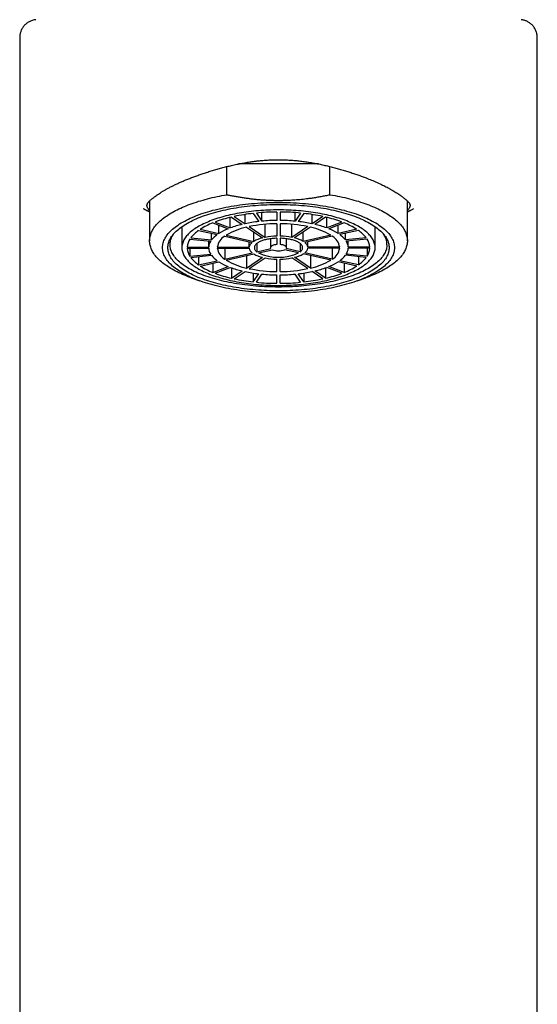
# Model space of a CAD drawing. Header units: millimetres. Extents: x 8 to 732, y 12 to 744.
# Tile 8 of 11: x 384 to 432, y 603 to 695. Entities that reach past the tile are written whole.
import ezdxf

# ---------------------------------------------------------------- set-up
doc = ezdxf.new("R2010")
doc.units = ezdxf.units.MM

msp = doc.modelspace()

# ---------------------------------------------------------------- linework, layer by layer
at = {"color": 7, "linetype": 'Continuous', "lineweight": 30}
for p, q in [((384.014, 693.191), (384.014, 462.517)), ((432.214, 462.517), (432.214, 693.191)), ((403.318, 678.557), (403.318, 681.178)), ((411.854, 681.417), (404.374, 681.417)), ((412.91, 678.557), (412.91, 681.179)), ((396.114, 677.972), (396.114, 674.259)), ((420.114, 674.259), (420.114, 677.973)), ((403.625, 675.458), (403.625, 676.442)), ((403.735, 676.468), (404.735, 675.791)), ((403.995, 676.526), (404.995, 675.849)), ((404.995, 675.849), (404.995, 676.711)), ((405.77, 676.814), (406.288, 676.059)), ((406.06, 676.844), (406.577, 676.089)), ((406.577, 676.089), (406.577, 676.888)), ((407.964, 676.942), (407.964, 676.16)), ((408.264, 676.942), (408.264, 676.16)), ((409.651, 676.089), (409.651, 676.888)), ((410.169, 676.844), (409.651, 676.089)), ((410.459, 676.814), (409.941, 676.059)), ((411.234, 675.849), (411.234, 676.711)), ((412.234, 676.526), (411.234, 675.849)), ((412.494, 676.468), (411.493, 675.791)), ((412.603, 675.458), (412.603, 676.442)), ((399.114, 675.578), (399.114, 673.621)), ((400.679, 675.231), (402.412, 674.84)), ((400.829, 675.332), (402.562, 674.942)), ((401.999, 675.928), (403.413, 675.375)), ((402.211, 676.011), (403.625, 675.458)), ((402.562, 674.942), (402.562, 675.708)), ((405.135, 675.52), (406.611, 674.521)), ((405.395, 675.579), (406.871, 674.58)), ((406.871, 674.58), (406.871, 675.795)), ((407.964, 675.848), (407.964, 674.694)), ((408.264, 675.848), (408.264, 674.694)), ((409.357, 674.58), (409.357, 675.795)), ((410.833, 675.579), (409.357, 674.58)), ((411.093, 675.52), (409.617, 674.521)), ((414.018, 676.011), (412.603, 675.458)), ((414.23, 675.928), (412.815, 675.375)), ((413.667, 674.942), (413.667, 675.708)), ((415.399, 675.332), (413.667, 674.942)), ((415.549, 675.231), (413.817, 674.84)), ((417.114, 673.621), (417.114, 675.578)), ((399.866, 674.424), (401.799, 674.222)), ((399.944, 674.537), (401.876, 674.335)), ((401.876, 674.335), (401.876, 674.961)), ((403.105, 674.684), (405.661, 674.107)), ((403.255, 674.785), (405.811, 674.208)), ((405.811, 674.208), (405.811, 675.063)), ((407.364, 674.45), (407.364, 673.621)), ((407.964, 674.498), (407.964, 673.908)), ((408.264, 674.498), (408.264, 673.908)), ((408.864, 673.621), (408.864, 674.45)), ((410.417, 674.208), (410.417, 675.063)), ((412.974, 674.785), (410.417, 674.208)), ((413.124, 674.684), (410.567, 674.107)), ((414.352, 674.335), (414.352, 674.961)), ((416.285, 674.537), (414.352, 674.335)), ((416.362, 674.424), (414.43, 674.222)), ((399.616, 673.68), (401.616, 673.68)), ((399.616, 673.563), (401.616, 673.563)), ((399.866, 673.563), (399.866, 672.818)), ((401.616, 673.68), (401.616, 674.241)), ((402.416, 673.68), (405.368, 673.68)), ((402.416, 673.563), (405.368, 673.563)), ((403.105, 673.563), (403.105, 672.559)), ((405.368, 673.68), (405.368, 674.173)), ((406.095, 674.009), (406.095, 673.233)), ((406.095, 673.233), (407.403, 673.528)), ((406.245, 673.132), (407.553, 673.427)), ((409.984, 673.132), (408.676, 673.427)), ((410.134, 673.233), (408.826, 673.528)), ((410.134, 674.009), (410.134, 673.233)), ((410.86, 673.68), (410.86, 674.173)), ((413.812, 673.68), (410.86, 673.68)), ((413.812, 673.563), (410.86, 673.563)), ((413.124, 673.563), (413.124, 672.559)), ((414.613, 673.68), (414.613, 674.241)), ((416.613, 673.68), (414.613, 673.68)), ((416.613, 673.563), (414.613, 673.563)), ((416.362, 673.563), (416.362, 672.818)), ((399.866, 672.818), (401.799, 673.021)), ((399.944, 672.705), (401.876, 672.908)), ((400.679, 672.782), (400.679, 672.012)), ((403.105, 672.559), (405.661, 673.136)), ((403.255, 672.457), (405.811, 673.034)), ((405.135, 672.882), (405.135, 671.722)), ((405.135, 671.722), (406.611, 672.721)), ((405.395, 671.664), (406.871, 672.663)), ((407.964, 671.395), (407.964, 672.548)), ((408.264, 671.395), (408.264, 672.548)), ((410.833, 671.664), (409.357, 672.663)), ((411.093, 671.722), (409.617, 672.721)), ((412.974, 672.457), (410.417, 673.034)), ((413.124, 672.559), (410.567, 673.136)), ((411.093, 672.882), (411.093, 671.722)), ((416.285, 672.705), (414.352, 672.908)), ((416.362, 672.818), (414.43, 673.021)), ((415.549, 672.782), (415.549, 672.012)), ((400.679, 672.012), (402.412, 672.402)), ((400.829, 671.91), (402.562, 672.301)), ((401.999, 672.174), (401.999, 671.315)), ((401.999, 671.315), (403.413, 671.867)), ((402.211, 671.232), (403.625, 671.784)), ((403.735, 671.744), (403.735, 670.775)), ((412.494, 671.744), (412.494, 670.775)), ((414.018, 671.232), (412.603, 671.784)), ((414.23, 671.315), (412.815, 671.867)), ((415.399, 671.91), (413.667, 672.301)), ((415.549, 672.012), (413.817, 672.402)), ((414.23, 672.174), (414.23, 671.315)), ((399.98, 670.812), (400.794, 670.519)), ((403.735, 670.775), (404.735, 671.452)), ((403.995, 670.716), (404.995, 671.393)), ((405.77, 671.252), (405.77, 670.429)), ((405.77, 670.429), (406.288, 671.184)), ((406.06, 670.399), (406.577, 671.154)), ((407.964, 670.301), (407.964, 671.082)), ((408.264, 670.301), (408.264, 671.082)), ((410.169, 670.399), (409.651, 671.154)), ((410.459, 670.429), (409.941, 671.184)), ((410.459, 671.252), (410.459, 670.429)), ((412.234, 670.716), (411.234, 671.393)), ((412.494, 670.775), (411.493, 671.452)), ((415.435, 670.519), (416.248, 670.812))]:
    msp.add_line(p, q, dxfattribs=at)
at = {"color": 7, "linetype": 'Continuous', "lineweight": 30, "flags": 128}
for points in [[(399.98, 670.812), (399.893, 670.843), (399.707, 670.913), (399.525, 670.985), (399.347, 671.057), (399.173, 671.132), (399.004, 671.207), (398.838, 671.285), (398.677, 671.363), (398.52, 671.443), (398.367, 671.524), (398.219, 671.606), (398.076, 671.69), (397.937, 671.775), (397.803, 671.861), (397.673, 671.948), (397.549, 672.036), (397.429, 672.125), (397.314, 672.215), (397.204, 672.307), (397.099, 672.399), (397, 672.491), (396.905, 672.585), (396.816, 672.679), (396.732, 672.775), (396.653, 672.87), (396.579, 672.967), (396.511, 673.064), (396.448, 673.162), (396.39, 673.26), (396.338, 673.358), (396.291, 673.457), (396.25, 673.557), (396.214, 673.657), (396.183, 673.757), (396.159, 673.857), (396.139, 673.957), (396.125, 674.058), (396.117, 674.158), (396.114, 674.259), (396.117, 674.36), (396.125, 674.46), (396.139, 674.561), (396.159, 674.661), (396.183, 674.762), (396.214, 674.862), (396.25, 674.961), (396.291, 675.061), (396.338, 675.16), (396.39, 675.258), (396.448, 675.356), (396.511, 675.454), (396.579, 675.551), (396.653, 675.648), (396.732, 675.743), (396.816, 675.839), (396.905, 675.933), (397, 676.027), (397.099, 676.12), (397.204, 676.212), (397.314, 676.303), (397.429, 676.393), (397.549, 676.482), (397.673, 676.57), (397.803, 676.657), (397.937, 676.743), (398.076, 676.828), (398.219, 676.912), (398.367, 676.994), (398.52, 677.075), (398.677, 677.155), (398.838, 677.233), (399.004, 677.311), (399.173, 677.386), (399.347, 677.461), (399.525, 677.533), (399.707, 677.605), (399.893, 677.675), (400.083, 677.743), (400.276, 677.809), (400.473, 677.874), (400.673, 677.938), (400.877, 677.999), (401.084, 678.059), (401.295, 678.117), (401.509, 678.173), (401.725, 678.228), (401.945, 678.281), (402.167, 678.331), (402.392, 678.38), (402.62, 678.428), (402.851, 678.473), (403.083, 678.516), (403.318, 678.557)], [(412.91, 678.557), (413.145, 678.516), (413.378, 678.473), (413.608, 678.428), (413.836, 678.38), (414.061, 678.331), (414.284, 678.281), (414.503, 678.228), (414.72, 678.173), (414.934, 678.117), (415.144, 678.059), (415.351, 677.999), (415.555, 677.938), (415.756, 677.874), (415.953, 677.809), (416.146, 677.743), (416.336, 677.675), (416.521, 677.605), (416.703, 677.533), (416.881, 677.461), (417.055, 677.386), (417.225, 677.311), (417.391, 677.233), (417.552, 677.155), (417.709, 677.075), (417.861, 676.994), (418.009, 676.912), (418.153, 676.828), (418.292, 676.743), (418.426, 676.657), (418.555, 676.57), (418.68, 676.482), (418.8, 676.393), (418.915, 676.303), (419.024, 676.212), (419.129, 676.12), (419.229, 676.027), (419.323, 675.933), (419.413, 675.839), (419.497, 675.743), (419.576, 675.648), (419.65, 675.551), (419.718, 675.454), (419.781, 675.356), (419.839, 675.258), (419.891, 675.16), (419.938, 675.061), (419.979, 674.961), (420.015, 674.862), (420.045, 674.762), (420.07, 674.661), (420.089, 674.561), (420.103, 674.46), (420.112, 674.36), (420.114, 674.259), (420.112, 674.158), (420.103, 674.058), (420.089, 673.957), (420.07, 673.857), (420.045, 673.757), (420.015, 673.657), (419.979, 673.557), (419.938, 673.457), (419.891, 673.358), (419.839, 673.26), (419.781, 673.162), (419.718, 673.064), (419.65, 672.967), (419.576, 672.87), (419.497, 672.775), (419.413, 672.679), (419.323, 672.585), (419.229, 672.491), (419.129, 672.399), (419.024, 672.307), (418.915, 672.215), (418.8, 672.125), (418.68, 672.036), (418.555, 671.948), (418.426, 671.861), (418.292, 671.775), (418.153, 671.69), (418.009, 671.606), (417.861, 671.524), (417.709, 671.443), (417.552, 671.363), (417.391, 671.285), (417.225, 671.207), (417.055, 671.132), (416.881, 671.057), (416.703, 670.985), (416.521, 670.913), (416.336, 670.843), (416.248, 670.812)], [(418.914, 673.621), (418.911, 673.511), (418.9, 673.4), (418.881, 673.29), (418.855, 673.18), (418.822, 673.07), (418.781, 672.961), (418.733, 672.852), (418.678, 672.744), (418.616, 672.636), (418.546, 672.529), (418.47, 672.423), (418.386, 672.317), (418.295, 672.213), (418.197, 672.109), (418.092, 672.006), (417.981, 671.905), (417.862, 671.805), (417.737, 671.705), (417.606, 671.608), (417.467, 671.511), (417.323, 671.416), (417.172, 671.323), (417.015, 671.231), (416.852, 671.141), (416.683, 671.052), (416.507, 670.966), (416.327, 670.881), (416.14, 670.798), (415.948, 670.716), (415.751, 670.637), (415.549, 670.56), (415.341, 670.485), (415.128, 670.412), (414.911, 670.342), (414.689, 670.273), (414.462, 670.207), (414.232, 670.144), (413.996, 670.082), (413.757, 670.023), (413.514, 669.967), (413.268, 669.913), (413.017, 669.861), (412.764, 669.812), (412.507, 669.766), (412.247, 669.723), (411.985, 669.682), (411.719, 669.643), (411.452, 669.608), (411.182, 669.575), (410.91, 669.545), (410.636, 669.518), (410.36, 669.494), (410.082, 669.472), (409.804, 669.453), (409.524, 669.437), (409.243, 669.425), (408.962, 669.414), (408.68, 669.407), (408.397, 669.403), (408.114, 669.401), (407.832, 669.403), (407.549, 669.407), (407.267, 669.414), (406.985, 669.425), (406.705, 669.437), (406.425, 669.453), (406.146, 669.472), (405.869, 669.494), (405.593, 669.518), (405.319, 669.545), (405.047, 669.575), (404.777, 669.608), (404.509, 669.643), (404.244, 669.682), (403.981, 669.723), (403.722, 669.766), (403.465, 669.812), (403.211, 669.861), (402.961, 669.913), (402.714, 669.967), (402.471, 670.023), (402.232, 670.082), (401.997, 670.144), (401.766, 670.207), (401.54, 670.273), (401.318, 670.342), (401.1, 670.412), (400.888, 670.485), (400.68, 670.56), (400.478, 670.637), (400.28, 670.716), (400.088, 670.798), (399.902, 670.881), (399.721, 670.966), (399.546, 671.052), (399.377, 671.141), (399.214, 671.231), (399.057, 671.323), (398.906, 671.416), (398.761, 671.511), (398.623, 671.608), (398.491, 671.705), (398.366, 671.805), (398.248, 671.905), (398.136, 672.006), (398.032, 672.109), (397.934, 672.213), (397.843, 672.317), (397.759, 672.423), (397.682, 672.529), (397.613, 672.636), (397.55, 672.744), (397.495, 672.852), (397.447, 672.961), (397.407, 673.07), (397.373, 673.18), (397.348, 673.29), (397.329, 673.4), (397.318, 673.511), (397.314, 673.621), (397.318, 673.732), (397.329, 673.842), (397.348, 673.952), (397.373, 674.062), (397.407, 674.172), (397.447, 674.281), (397.495, 674.39), (397.55, 674.499), (397.613, 674.606), (397.682, 674.713), (397.759, 674.82), (397.843, 674.925), (397.934, 675.03), (398.032, 675.134), (398.136, 675.236), (398.248, 675.338), (398.366, 675.438), (398.491, 675.537), (398.623, 675.635), (398.761, 675.731), (398.906, 675.826), (399.057, 675.92), (399.214, 676.011), (399.377, 676.102), (399.546, 676.19), (399.721, 676.277), (399.902, 676.362), (400.088, 676.445), (400.28, 676.526), (400.478, 676.605), (400.68, 676.682), (400.888, 676.757), (401.1, 676.83), (401.318, 676.901), (401.54, 676.969), (401.766, 677.035), (401.997, 677.099), (402.232, 677.16), (402.471, 677.219), (402.714, 677.276), (402.961, 677.33), (403.211, 677.381), (403.465, 677.43), (403.722, 677.476), (403.981, 677.52), (404.244, 677.561), (404.509, 677.599), (404.777, 677.635), (405.047, 677.667), (405.319, 677.697), (405.593, 677.725), (405.869, 677.749), (406.146, 677.771), (406.425, 677.789), (406.705, 677.805), (406.985, 677.818), (407.267, 677.828), (407.549, 677.835), (407.832, 677.84), (408.114, 677.841), (408.397, 677.84), (408.68, 677.835), (408.962, 677.828), (409.243, 677.818), (409.524, 677.805), (409.804, 677.789), (410.082, 677.771), (410.36, 677.749), (410.636, 677.725), (410.91, 677.697), (411.182, 677.667), (411.452, 677.635), (411.719, 677.599), (411.985, 677.561), (412.247, 677.52), (412.507, 677.476), (412.764, 677.43), (413.017, 677.381), (413.268, 677.33), (413.514, 677.276), (413.757, 677.219), (413.996, 677.16), (414.232, 677.099), (414.462, 677.035), (414.689, 676.969), (414.911, 676.901), (415.128, 676.83), (415.341, 676.757), (415.549, 676.682), (415.751, 676.605), (415.948, 676.526), (416.14, 676.445), (416.327, 676.362), (416.507, 676.277), (416.683, 676.19), (416.852, 676.102), (417.015, 676.011), (417.172, 675.92), (417.323, 675.826), (417.467, 675.731), (417.606, 675.635), (417.737, 675.537), (417.862, 675.438), (417.981, 675.338), (418.092, 675.236), (418.197, 675.134), (418.295, 675.03), (418.386, 674.925), (418.47, 674.82), (418.546, 674.713), (418.616, 674.606), (418.678, 674.499), (418.733, 674.39), (418.781, 674.281), (418.822, 674.172), (418.855, 674.062), (418.881, 673.952), (418.9, 673.842), (418.911, 673.732), (418.914, 673.621)], [(418.414, 673.621), (418.411, 673.516), (418.4, 673.411), (418.383, 673.306), (418.358, 673.201), (418.326, 673.096), (418.288, 672.992), (418.242, 672.888), (418.189, 672.785), (418.13, 672.682), (418.063, 672.58), (417.99, 672.478), (417.91, 672.378), (417.824, 672.278), (417.73, 672.179), (417.63, 672.081), (417.524, 671.984), (417.411, 671.889), (417.292, 671.794), (417.166, 671.701), (417.034, 671.609), (416.897, 671.518), (416.753, 671.429), (416.603, 671.342), (416.447, 671.256), (416.286, 671.171), (416.119, 671.089), (415.946, 671.008), (415.769, 670.928), (415.586, 670.851), (415.398, 670.776), (415.204, 670.702), (415.006, 670.63), (414.804, 670.561), (414.596, 670.494), (414.385, 670.428), (414.169, 670.365), (413.948, 670.305), (413.724, 670.246), (413.496, 670.19), (413.264, 670.136), (413.029, 670.084), (412.79, 670.035), (412.549, 669.989), (412.304, 669.945), (412.056, 669.903), (411.806, 669.864), (411.553, 669.828), (411.297, 669.794), (411.04, 669.762), (410.78, 669.734), (410.519, 669.708), (410.256, 669.685), (409.991, 669.664), (409.726, 669.646), (409.459, 669.631), (409.191, 669.619), (408.922, 669.609), (408.653, 669.602), (408.384, 669.598), (408.114, 669.597), (407.845, 669.598), (407.575, 669.602), (407.306, 669.609), (407.038, 669.619), (406.77, 669.631), (406.503, 669.646), (406.237, 669.664), (405.973, 669.685), (405.71, 669.708), (405.448, 669.734), (405.189, 669.762), (404.931, 669.794), (404.676, 669.828), (404.423, 669.864), (404.173, 669.903), (403.925, 669.945), (403.68, 669.989), (403.438, 670.035), (403.2, 670.084), (402.964, 670.136), (402.733, 670.19), (402.505, 670.246), (402.28, 670.305), (402.06, 670.365), (401.844, 670.428), (401.632, 670.494), (401.425, 670.561), (401.222, 670.63), (401.024, 670.702), (400.831, 670.776), (400.643, 670.851), (400.46, 670.928), (400.282, 671.008), (400.11, 671.089), (399.943, 671.171), (399.781, 671.256), (399.626, 671.342), (399.476, 671.429), (399.332, 671.518), (399.194, 671.609), (399.062, 671.701), (398.937, 671.794), (398.818, 671.889), (398.705, 671.984), (398.598, 672.081), (398.498, 672.179), (398.405, 672.278), (398.318, 672.378), (398.238, 672.478), (398.165, 672.58), (398.099, 672.682), (398.039, 672.785), (397.987, 672.888), (397.941, 672.992), (397.902, 673.096), (397.871, 673.201), (397.846, 673.306), (397.828, 673.411), (397.818, 673.516), (397.814, 673.621), (397.818, 673.727), (397.828, 673.832), (397.846, 673.937), (397.871, 674.042), (397.902, 674.147), (397.941, 674.251), (397.987, 674.355), (398.039, 674.458), (398.099, 674.561), (398.165, 674.663), (398.238, 674.764), (398.318, 674.865), (398.405, 674.965), (398.498, 675.064), (398.598, 675.161), (398.705, 675.258), (398.818, 675.354), (398.937, 675.448), (399.062, 675.542), (399.194, 675.634), (399.332, 675.724), (399.476, 675.813), (399.626, 675.901), (399.781, 675.987), (399.943, 676.071), (400.11, 676.154), (400.282, 676.235), (400.46, 676.314), (400.643, 676.392), (400.831, 676.467), (401.024, 676.541), (401.222, 676.612), (401.425, 676.682), (401.632, 676.749), (401.844, 676.814), (402.06, 676.877), (402.28, 676.938), (402.505, 676.997), (402.733, 677.053), (402.964, 677.107), (403.2, 677.158), (403.438, 677.207), (403.68, 677.254), (403.925, 677.298), (404.173, 677.339), (404.423, 677.379), (404.676, 677.415), (404.931, 677.449), (405.189, 677.48), (405.448, 677.509), (405.71, 677.535), (405.973, 677.558), (406.237, 677.578), (406.503, 677.596), (406.77, 677.611), (407.038, 677.624), (407.306, 677.633), (407.575, 677.64), (407.845, 677.644), (408.114, 677.646), (408.384, 677.644), (408.653, 677.64), (408.922, 677.633), (409.191, 677.624), (409.459, 677.611), (409.726, 677.596), (409.991, 677.578), (410.256, 677.558), (410.519, 677.535), (410.78, 677.509), (411.04, 677.48), (411.297, 677.449), (411.553, 677.415), (411.806, 677.379), (412.056, 677.339), (412.304, 677.298), (412.549, 677.254), (412.79, 677.207), (413.029, 677.158), (413.264, 677.107), (413.496, 677.053), (413.724, 676.997), (413.948, 676.938), (414.169, 676.877), (414.385, 676.814), (414.596, 676.749), (414.804, 676.682), (415.006, 676.612), (415.204, 676.541), (415.398, 676.467), (415.586, 676.392), (415.769, 676.314), (415.946, 676.235), (416.119, 676.154), (416.286, 676.071), (416.447, 675.987), (416.603, 675.901), (416.753, 675.813), (416.897, 675.724), (417.034, 675.634), (417.166, 675.542), (417.292, 675.448), (417.411, 675.354), (417.524, 675.258), (417.63, 675.161), (417.73, 675.064), (417.824, 674.965), (417.91, 674.865), (417.99, 674.764), (418.063, 674.663), (418.13, 674.561), (418.189, 674.458), (418.242, 674.355), (418.288, 674.251), (418.326, 674.147), (418.358, 674.042), (418.383, 673.937), (418.4, 673.832), (418.411, 673.727), (418.414, 673.621)], [(417.114, 673.621), (417.111, 673.713), (417.102, 673.805), (417.087, 673.897), (417.065, 673.989), (417.037, 674.08), (417.004, 674.171), (416.964, 674.262), (416.918, 674.352), (416.866, 674.442), (416.808, 674.531), (416.744, 674.62), (416.674, 674.708), (416.598, 674.795), (416.517, 674.882), (416.429, 674.967), (416.336, 675.052), (416.238, 675.135), (416.133, 675.218), (416.024, 675.299), (415.909, 675.38), (415.788, 675.459), (415.662, 675.537), (415.531, 675.613), (415.395, 675.688), (415.254, 675.762), (415.109, 675.834), (414.958, 675.905), (414.803, 675.974), (414.643, 676.042), (414.478, 676.108), (414.31, 676.172), (414.136, 676.235), (413.959, 676.295), (413.778, 676.354), (413.593, 676.411), (413.404, 676.466), (413.212, 676.519), (413.016, 676.571), (412.817, 676.62), (412.614, 676.667), (412.409, 676.712), (412.2, 676.755), (411.989, 676.795), (411.775, 676.834), (411.558, 676.87), (411.34, 676.904), (411.119, 676.936), (410.895, 676.966), (410.67, 676.993), (410.444, 677.018), (410.215, 677.041), (409.986, 677.061), (409.754, 677.079), (409.522, 677.095), (409.289, 677.108), (409.055, 677.119), (408.82, 677.127), (408.585, 677.133), (408.35, 677.137), (408.114, 677.138), (407.879, 677.137), (407.643, 677.133), (407.408, 677.127), (407.174, 677.119), (406.94, 677.108), (406.706, 677.095), (406.474, 677.079), (406.243, 677.061), (406.013, 677.041), (405.785, 677.018), (405.558, 676.993), (405.333, 676.966), (405.11, 676.936), (404.889, 676.904), (404.67, 676.87), (404.454, 676.834), (404.24, 676.795), (404.028, 676.755), (403.82, 676.712), (403.614, 676.667), (403.412, 676.62), (403.213, 676.571), (403.017, 676.519), (402.824, 676.466), (402.635, 676.411), (402.45, 676.354), (402.269, 676.295), (402.092, 676.235), (401.919, 676.172), (401.75, 676.108), (401.586, 676.042), (401.426, 675.974), (401.271, 675.905), (401.12, 675.834), (400.974, 675.762), (400.833, 675.688), (400.697, 675.613), (400.566, 675.537), (400.441, 675.459), (400.32, 675.38), (400.205, 675.299), (400.095, 675.218), (399.991, 675.135), (399.892, 675.052), (399.799, 674.967), (399.712, 674.882), (399.631, 674.795), (399.555, 674.708), (399.485, 674.62), (399.421, 674.531), (399.363, 674.442), (399.311, 674.352), (399.265, 674.262), (399.225, 674.171), (399.191, 674.08), (399.164, 673.989), (399.142, 673.897), (399.127, 673.805), (399.117, 673.713), (399.114, 673.621), (399.117, 673.529), (399.127, 673.437), (399.142, 673.345), (399.164, 673.254), (399.191, 673.162), (399.225, 673.071), (399.265, 672.98), (399.311, 672.89), (399.363, 672.8), (399.421, 672.711), (399.485, 672.623), (399.555, 672.535), (399.631, 672.447), (399.712, 672.361), (399.799, 672.276), (399.892, 672.191), (399.991, 672.107), (400.095, 672.025), (400.205, 671.943), (400.32, 671.863), (400.441, 671.784), (400.566, 671.706), (400.697, 671.629), (400.833, 671.554), (400.974, 671.481), (401.12, 671.408), (401.271, 671.337), (401.426, 671.268), (401.586, 671.201), (401.75, 671.135), (401.919, 671.07), (402.092, 671.008), (402.269, 670.947), (402.45, 670.888), (402.635, 670.831), (402.824, 670.776), (403.017, 670.723), (403.213, 670.672), (403.412, 670.623), (403.614, 670.576), (403.82, 670.531), (404.028, 670.488), (404.24, 670.447), (404.454, 670.409), (404.67, 670.372), (404.889, 670.338), (405.11, 670.306), (405.333, 670.277), (405.558, 670.25), (405.785, 670.225), (406.013, 670.202), (406.243, 670.182), (406.474, 670.164), (406.706, 670.148), (406.94, 670.135), (407.174, 670.124), (407.408, 670.116), (407.643, 670.11), (407.879, 670.106), (408.114, 670.105), (408.35, 670.106), (408.585, 670.11), (408.82, 670.116), (409.055, 670.124), (409.289, 670.135), (409.522, 670.148), (409.754, 670.164), (409.986, 670.182), (410.215, 670.202), (410.444, 670.225), (410.67, 670.25), (410.895, 670.277), (411.119, 670.306), (411.34, 670.338), (411.558, 670.372), (411.775, 670.409), (411.989, 670.447), (412.2, 670.488), (412.409, 670.531), (412.614, 670.576), (412.817, 670.623), (413.016, 670.672), (413.212, 670.723), (413.404, 670.776), (413.593, 670.831), (413.778, 670.888), (413.959, 670.947), (414.136, 671.008), (414.31, 671.07), (414.478, 671.135), (414.643, 671.201), (414.803, 671.268), (414.958, 671.337), (415.109, 671.408), (415.254, 671.481), (415.395, 671.554), (415.531, 671.629), (415.662, 671.706), (415.788, 671.784), (415.909, 671.863), (416.024, 671.943), (416.133, 672.025), (416.238, 672.107), (416.336, 672.191), (416.429, 672.276), (416.517, 672.361), (416.598, 672.447), (416.674, 672.535), (416.744, 672.623), (416.808, 672.711), (416.866, 672.8), (416.918, 672.89), (416.964, 672.98), (417.004, 673.071), (417.037, 673.162), (417.065, 673.254), (417.087, 673.345), (417.102, 673.437), (417.111, 673.529), (417.114, 673.621)], [(418.214, 673.897), (418.211, 673.794), (418.2, 673.691), (418.183, 673.588), (418.159, 673.485), (418.128, 673.382), (418.09, 673.28), (418.045, 673.178), (417.994, 673.077), (417.935, 672.976), (417.87, 672.876), (417.798, 672.777), (417.72, 672.678), (417.635, 672.58), (417.543, 672.483), (417.445, 672.387), (417.341, 672.292), (417.23, 672.198), (417.113, 672.106), (416.99, 672.014), (416.861, 671.924), (416.726, 671.835), (416.585, 671.748), (416.438, 671.662), (416.285, 671.578), (416.127, 671.495), (415.963, 671.414), (415.794, 671.334), (415.62, 671.257), (415.441, 671.181), (415.256, 671.107), (415.067, 671.035), (414.873, 670.965), (414.674, 670.897), (414.47, 670.831), (414.263, 670.767), (414.051, 670.705), (413.835, 670.645), (413.615, 670.588), (413.392, 670.533), (413.164, 670.48), (412.934, 670.429), (412.7, 670.381), (412.462, 670.335), (412.222, 670.292), (411.979, 670.251), (411.734, 670.213), (411.486, 670.177), (411.235, 670.144), (410.983, 670.114), (410.728, 670.086), (410.472, 670.06), (410.214, 670.037), (409.955, 670.017), (409.694, 670), (409.433, 669.985), (409.17, 669.973), (408.907, 669.963), (408.643, 669.956), (408.379, 669.952), (408.114, 669.951), (407.85, 669.952), (407.586, 669.956), (407.322, 669.963), (407.059, 669.973), (406.796, 669.985), (406.534, 670), (406.274, 670.017), (406.014, 670.037), (405.757, 670.06), (405.5, 670.086), (405.246, 670.114), (404.993, 670.144), (404.743, 670.177), (404.495, 670.213), (404.249, 670.251), (404.006, 670.292), (403.766, 670.335), (403.529, 670.381), (403.295, 670.429), (403.064, 670.48), (402.837, 670.533), (402.613, 670.588), (402.394, 670.645), (402.178, 670.705), (401.966, 670.767), (401.758, 670.831), (401.555, 670.897), (401.356, 670.965), (401.162, 671.035), (400.973, 671.107), (400.788, 671.181), (400.609, 671.257), (400.434, 671.334), (400.265, 671.414), (400.101, 671.495), (399.943, 671.578), (399.791, 671.662), (399.644, 671.748), (399.503, 671.835), (399.367, 671.924), (399.238, 672.014), (399.115, 672.106), (398.998, 672.198), (398.888, 672.292), (398.783, 672.387), (398.685, 672.483), (398.594, 672.58), (398.509, 672.678), (398.43, 672.777), (398.358, 672.876), (398.293, 672.976), (398.235, 673.077), (398.183, 673.178), (398.139, 673.28), (398.101, 673.382), (398.07, 673.485), (398.045, 673.588), (398.028, 673.691), (398.018, 673.794), (398.014, 673.897), (398.018, 674.001), (398.028, 674.104), (398.045, 674.207), (398.07, 674.31), (398.101, 674.413), (398.139, 674.515), (398.183, 674.617), (398.235, 674.718), (398.293, 674.819), (398.337, 674.887)], [(407.964, 674.498), (407.852, 674.494), (407.74, 674.488), (407.629, 674.48), (407.519, 674.469), (407.411, 674.456), (407.304, 674.441), (407.2, 674.424), (407.097, 674.406), (406.998, 674.385), (406.901, 674.362), (406.807, 674.337), (406.717, 674.31), (406.63, 674.282), (406.547, 674.252), (406.468, 674.22), (406.393, 674.187), (406.322, 674.153), (406.256, 674.117), (406.195, 674.08), (406.138, 674.042), (406.087, 674.002), (406.04, 673.962), (405.999, 673.921), (405.963, 673.879), (405.933, 673.836), (405.908, 673.793), (405.888, 673.75), (405.875, 673.706), (405.867, 673.662), (405.864, 673.617), (405.868, 673.573), (405.877, 673.529), (405.891, 673.485), (405.912, 673.442), (405.938, 673.399), (405.969, 673.356), (406.006, 673.315), (406.048, 673.274), (406.095, 673.233)], [(410.134, 673.233), (410.181, 673.274), (410.223, 673.315), (410.26, 673.356), (410.291, 673.399), (410.317, 673.442), (410.337, 673.485), (410.352, 673.529), (410.361, 673.573), (410.364, 673.617), (410.362, 673.662), (410.354, 673.706), (410.34, 673.75), (410.321, 673.793), (410.296, 673.836), (410.266, 673.879), (410.23, 673.921), (410.189, 673.962), (410.142, 674.002), (410.091, 674.042), (410.034, 674.08), (409.973, 674.117), (409.906, 674.153), (409.836, 674.187), (409.761, 674.22), (409.682, 674.252), (409.599, 674.282), (409.512, 674.31), (409.421, 674.337), (409.328, 674.362), (409.231, 674.385), (409.131, 674.406), (409.029, 674.424), (408.925, 674.441), (408.818, 674.456), (408.71, 674.469), (408.6, 674.48), (408.489, 674.488), (408.377, 674.494), (408.264, 674.498)], [(407.964, 673.908), (407.9, 673.902), (407.837, 673.893), (407.776, 673.883), (407.718, 673.87), (407.662, 673.855), (407.611, 673.839), (407.564, 673.82), (407.521, 673.8), (407.482, 673.779), (407.449, 673.756), (407.421, 673.733), (407.398, 673.708), (407.381, 673.683), (407.37, 673.657), (407.365, 673.631), (407.365, 673.605), (407.372, 673.579), (407.385, 673.554), (407.403, 673.528)], [(408.826, 673.528), (408.844, 673.554), (408.857, 673.579), (408.863, 673.605), (408.864, 673.631), (408.859, 673.657), (408.848, 673.683), (408.831, 673.708), (408.808, 673.733), (408.78, 673.756), (408.747, 673.779), (408.708, 673.8), (408.665, 673.82), (408.618, 673.839), (408.566, 673.855), (408.511, 673.87), (408.453, 673.883), (408.392, 673.893), (408.329, 673.902), (408.264, 673.908)]]:
    msp.add_lwpolyline(points, dxfattribs=at)
at = {"color": 7, "linetype": 'Continuous', "lineweight": 30}
for centre, radius, start, end in [((406.503, 664.466), 12.317, 102.9862, 110.39321), ((407.718, 659.146), 17.774, 96.29417, 102.09259), ((408.101, 655.725), 21.217, 90.36864, 95.52084), ((408.104, 659.931), 16.23, 90.4925, 95.39698), ((408.128, 655.725), 21.217, 84.47916, 89.63136), ((408.125, 659.931), 16.23, 84.60302, 89.5075), ((408.51, 659.146), 17.774, 77.90741, 83.70583), ((409.726, 664.466), 12.317, 69.60679, 77.0138), ((402.459, 672.608), 3.169, 124.15405, 142.50395), ((404.537, 669.497), 6.914, 111.53911, 122.43226), ((405.377, 670.465), 5.288, 111.80153, 122.16984), ((406.427, 669.44), 6.216, 101.99468, 120.68959), ((406.881, 666.617), 9.422, 103.16447, 110.21494), ((407.811, 662.548), 13.596, 96.43362, 101.95315), ((408.04, 662.721), 13.127, 90.33051, 101.62323), ((408.179, 662.627), 13.221, 78.41674, 89.62953), ((408.418, 662.548), 13.596, 78.04685, 83.56638), ((409.748, 669.303), 6.361, 59.52481, 77.79092), ((409.348, 666.617), 9.422, 69.78506, 76.83553), ((410.851, 670.465), 5.288, 57.83016, 68.19847), ((411.692, 669.497), 6.914, 57.56774, 68.46089), ((413.77, 672.608), 3.169, 37.49605, 55.84595), ((401.122, 673.587), 1.509, 146.29701, 176.46165), ((403.788, 672.845), 2.423, 124.59526, 142.06273), ((403.819, 673.456), 1.42, 120.18257, 170.9356), ((407.302, 671.574), 3.027, 103.18359, 119.50068), ((408.078, 668.331), 6.365, 91.0238, 100.92994), ((408.148, 668.309), 6.387, 79.08727, 88.95899), ((408.914, 671.542), 3.061, 60.59161, 76.72412), ((412.374, 673.431), 1.46, 9.80719, 59.07464), ((412.441, 672.845), 2.423, 37.93727, 55.40474), ((415.107, 673.587), 1.509, 3.53835, 33.70299), ((416.421, 673.86), 1.794, 1.19296, 34.934), ((401.122, 673.656), 1.509, 183.53835, 213.70299), ((402.765, 673.594), 1.152, 147.01236, 175.7463), ((402.765, 673.648), 1.152, 184.2537, 212.98764), ((403.855, 673.811), 1.46, 189.80719, 239.07464), ((406.038, 673.534), 0.686, 123.37257, 167.7456), ((406.047, 673.714), 0.695, 192.58023, 236.3016), ((408.114, 674.92), 1.595, 249.39517, 290.60483), ((410.182, 673.528), 0.695, 12.58023, 56.3016), ((410.19, 673.708), 0.686, 303.37257, 347.7456), ((412.41, 673.786), 1.42, 300.18257, 350.9356), ((413.463, 673.594), 1.152, 4.2537, 32.98764), ((413.463, 673.648), 1.152, 327.01236, 355.7463), ((415.107, 673.656), 1.509, 326.29701, 356.46165), ((402.459, 674.634), 3.169, 217.49605, 235.84595), ((403.788, 674.397), 2.423, 217.93727, 235.40474), ((406.481, 677.939), 6.361, 239.52481, 257.79092), ((407.314, 675.701), 3.061, 240.59161, 256.72412), ((408.114, 677.217), 4.492, 245.41176, 294.58824), ((408.08, 678.934), 6.387, 259.08727, 268.95899), ((408.151, 678.912), 6.365, 271.0238, 280.92994), ((408.927, 675.668), 3.027, 283.18359, 299.50068), ((409.801, 677.803), 6.216, 281.99468, 300.68959), ((412.441, 674.397), 2.423, 304.59526, 322.06273), ((413.77, 674.634), 3.169, 304.15405, 322.50395), ((404.537, 677.745), 6.914, 237.56774, 248.46089), ((405.377, 676.777), 5.288, 237.83016, 248.19847), ((406.881, 680.626), 9.422, 249.78506, 256.83553), ((408.05, 684.615), 13.221, 258.41674, 269.62953), ((408.189, 684.522), 13.127, 270.33051, 281.62323), ((409.348, 680.626), 9.422, 283.16447, 290.21494), ((410.851, 676.777), 5.288, 291.80153, 302.16984), ((411.692, 677.745), 6.914, 291.53911, 302.43226), ((406.503, 682.777), 12.317, 249.60679, 257.0138), ((407.718, 688.096), 17.774, 257.90741, 263.70583), ((407.811, 684.695), 13.596, 258.04685, 263.56638), ((408.104, 687.311), 16.23, 264.60302, 269.5075), ((408.125, 687.311), 16.23, 270.4925, 275.39698), ((408.418, 684.695), 13.596, 276.43362, 281.95315), ((408.51, 688.096), 17.774, 276.29417, 282.09259), ((409.726, 682.777), 12.317, 282.9862, 290.39321), ((408.101, 691.517), 21.217, 264.47916, 269.63136), ((408.128, 691.517), 21.217, 270.36864, 275.52084)]:
    msp.add_arc(centre, radius, start, end, dxfattribs=at)
for points, knots in [([(385.509, 694.86), (385.456, 694.853), (385.347, 694.838), (385.186, 694.794), (385.029, 694.735), (384.88, 694.662), (384.741, 694.575), (384.613, 694.477), (384.497, 694.37), (384.393, 694.253), (384.301, 694.129), (384.223, 694), (384.157, 693.866), (384.104, 693.73), (384.064, 693.591), (384.036, 693.452), (384.02, 693.319), (384.019, 693.232), (384.018, 693.191)], [0, 0, 0, 0, 0.065343, 0.134966, 0.203601, 0.271248, 0.337909, 0.403584, 0.468272, 0.531972, 0.594686, 0.656414, 0.717153, 0.776906, 0.835671, 0.893451, 0.950243, 1, 1, 1, 1]), ([(432.21, 693.191), (432.209, 693.244), (432.207, 693.353), (432.182, 693.518), (432.141, 693.681), (432.085, 693.837), (432.015, 693.985), (431.932, 694.123), (431.838, 694.251), (431.734, 694.367), (431.621, 694.472), (431.502, 694.565), (431.376, 694.646), (431.247, 694.713), (431.114, 694.769), (430.979, 694.812), (430.847, 694.843), (430.76, 694.855), (430.719, 694.86)], [0, 0, 0, 0, 0.064549, 0.134172, 0.202808, 0.270457, 0.337118, 0.402795, 0.467483, 0.531185, 0.593899, 0.655628, 0.716368, 0.776122, 0.834888, 0.892668, 0.949461, 1, 1, 1, 1]), ([(384.018, 693.191), (384.017, 693.191), (384.014, 693.191), (384.014, 693.191), (384.015, 693.191)], [0, 0, 0, 0, 0.075255, 1, 1, 1, 1]), ([(432.214, 693.191), (432.214, 693.191), (432.214, 693.191), (432.214, 693.191), (432.214, 693.191), (432.213, 693.191), (432.213, 693.191), (432.212, 693.191), (432.211, 693.191), (432.211, 693.191)], [0, 0, 0, 0, 0.059533, 0.223834, 0.386764, 0.548323, 0.708511, 0.867328, 1, 1, 1, 1]), ([(396.737, 678.474), (396.798, 678.518), (396.921, 678.605), (397.127, 678.741), (397.35, 678.881), (397.592, 679.023), (397.853, 679.169), (398.133, 679.316), (398.431, 679.464), (398.743, 679.611), (399.068, 679.756), (399.404, 679.899), (399.756, 680.041), (400.123, 680.182), (400.506, 680.323), (400.904, 680.463), (401.316, 680.601), (401.738, 680.735), (402.169, 680.866), (402.607, 680.992), (403.057, 681.113), (403.517, 681.229), (403.989, 681.338), (404.47, 681.439), (404.879, 681.516), (405.209, 681.571), (405.483, 681.614), (405.783, 681.656), (406.147, 681.701), (406.551, 681.742), (406.994, 681.777), (407.403, 681.798), (407.777, 681.81), (408.002, 681.811), (408.114, 681.812)], [0, 0, 0, 0, 0.033123, 0.066261, 0.099385, 0.133034, 0.166683, 0.200857, 0.235046, 0.269219, 0.302599, 0.335993, 0.369373, 0.403266, 0.43716, 0.471526, 0.505893, 0.540411, 0.57443, 0.608463, 0.642482, 0.677014, 0.711546, 0.74655, 0.781554, 0.799133, 0.816713, 0.83944, 0.862167, 0.892709, 0.923261, 0.953803, 0.976901, 1, 1, 1, 1]), ([(408.114, 681.812), (408.276, 681.811), (408.598, 681.808), (409.082, 681.786), (409.566, 681.752), (410.051, 681.705), (410.537, 681.645), (411.023, 681.572), (411.505, 681.488), (411.979, 681.394), (412.444, 681.292), (412.901, 681.182), (413.351, 681.066), (413.796, 680.943), (414.235, 680.814), (414.668, 680.68), (415.091, 680.542), (415.502, 680.401), (415.9, 680.259), (416.243, 680.13), (416.534, 680.017), (416.778, 679.918), (417.017, 679.818), (417.25, 679.716), (417.478, 679.614), (417.7, 679.51), (417.914, 679.406), (418.12, 679.302), (418.33, 679.192), (418.542, 679.076), (418.754, 678.955), (418.954, 678.834), (419.142, 678.715), (419.318, 678.598), (419.425, 678.522), (419.478, 678.484)], [0, 0, 0, 0, 0.033194, 0.066387, 0.099814, 0.133241, 0.167375, 0.20151, 0.235879, 0.270248, 0.30403, 0.337811, 0.371811, 0.40581, 0.440498, 0.475187, 0.51012, 0.545054, 0.579807, 0.614561, 0.637898, 0.661239, 0.684575, 0.708445, 0.73232, 0.75619, 0.780246, 0.804307, 0.828363, 0.856803, 0.885251, 0.91369, 0.942457, 0.971233, 1, 1, 1, 1]), ([(396.114, 677.075), (396.094, 677.097), (396.049, 677.149), (395.992, 677.223), (395.941, 677.3), (395.903, 677.374), (395.877, 677.446), (395.864, 677.515), (395.864, 677.583), (395.876, 677.65), (395.903, 677.718), (395.945, 677.79), (396.006, 677.865), (396.083, 677.945), (396.166, 678.021), (396.251, 678.093), (396.332, 678.16), (396.421, 678.231), (396.518, 678.307), (396.622, 678.388), (396.699, 678.445), (396.737, 678.473)], [0, 0, 0, 0, 0.042592, 0.096732, 0.150856, 0.206673, 0.262505, 0.318323, 0.374663, 0.431017, 0.487356, 0.550427, 0.613498, 0.676912, 0.740324, 0.78342, 0.826526, 0.86962, 0.913076, 0.956542, 1, 1, 1, 1]), ([(403.318, 678.557), (403.42, 678.536), (403.643, 678.489), (403.988, 678.423), (404.354, 678.357), (404.721, 678.296), (405.09, 678.242), (405.46, 678.192), (405.831, 678.149), (406.204, 678.112), (406.579, 678.081), (406.956, 678.057), (407.336, 678.039), (407.717, 678.028), (408.098, 678.024), (408.48, 678.028), (408.863, 678.038), (409.245, 678.055), (409.707, 678.085), (410.247, 678.132), (410.796, 678.195), (411.275, 678.261), (411.685, 678.325), (412.095, 678.396), (412.503, 678.472), (412.774, 678.529), (412.91, 678.557)], [0, 0, 0, 0, 0.032291, 0.070782, 0.109273, 0.147844, 0.186414, 0.225028, 0.263642, 0.302347, 0.341053, 0.380325, 0.419597, 0.45893, 0.498263, 0.537783, 0.577304, 0.616886, 0.656469, 0.720674, 0.78488, 0.827826, 0.870772, 0.913838, 0.956903, 1, 1, 1, 1]), ([(419.478, 678.483), (419.508, 678.461), (419.568, 678.417), (419.652, 678.352), (419.732, 678.291), (419.807, 678.231), (419.878, 678.175), (419.944, 678.121), (420.005, 678.07), (420.062, 678.021), (420.114, 677.974), (420.177, 677.913), (420.244, 677.841), (420.305, 677.758), (420.344, 677.677), (420.364, 677.596), (420.366, 677.514), (420.348, 677.43), (420.311, 677.342), (420.264, 677.263), (420.216, 677.195), (420.174, 677.143), (420.14, 677.103), (420.119, 677.079), (420.114, 677.074)], [0, 0, 0, 0, 0.033583, 0.067165, 0.100817, 0.134469, 0.168346, 0.202223, 0.236178, 0.270132, 0.304844, 0.339556, 0.409103, 0.479004, 0.549016, 0.616174, 0.68343, 0.750985, 0.818643, 0.887523, 0.922027, 0.956531, 0.991233, 1, 1, 1, 1]), ([(396.114, 676.93), (396.106, 676.934), (396.086, 676.944), (396.057, 676.96), (396.026, 676.976), (396, 676.99), (395.976, 677.002), (395.956, 677.013), (395.939, 677.022), (395.921, 677.031), (395.9, 677.041), (395.87, 677.056), (395.844, 677.07), (395.823, 677.082), (395.807, 677.09), (395.791, 677.098), (395.773, 677.108), (395.752, 677.119), (395.724, 677.134), (395.691, 677.153), (395.654, 677.173), (395.621, 677.192), (395.591, 677.209), (395.565, 677.224), (395.548, 677.234), (395.54, 677.239)], [0, 0, 0, 0, 0.034273, 0.082573, 0.127177, 0.168091, 0.205322, 0.238881, 0.268781, 0.295041, 0.344329, 0.401919, 0.467816, 0.495977, 0.525422, 0.556149, 0.588159, 0.627094, 0.671284, 0.744452, 0.810262, 0.868716, 0.919818, 0.963575, 1, 1, 1, 1]), ([(420.689, 677.239), (420.654, 677.218), (420.582, 677.177), (420.485, 677.124), (420.41, 677.084), (420.368, 677.062), (420.352, 677.054), (420.348, 677.052), (420.344, 677.05), (420.339, 677.048), (420.335, 677.046), (420.331, 677.044), (420.327, 677.041), (420.321, 677.039), (420.31, 677.033), (420.292, 677.023), (420.268, 677.011), (420.244, 676.998), (420.219, 676.985), (420.191, 676.97), (420.162, 676.955), (420.136, 676.941), (420.12, 676.933), (420.114, 676.93)], [0, 0, 0, 0, 0.179057, 0.36605, 0.537235, 0.614539, 0.623291, 0.632059, 0.640843, 0.649642, 0.658456, 0.667285, 0.67613, 0.684623, 0.697375, 0.735669, 0.774666, 0.811211, 0.849507, 0.889823, 0.932161, 0.976525, 1, 1, 1, 1])]:
    msp.add_open_spline(points, degree=3, knots=knots, dxfattribs=at)

doc.saveas('drawing.dxf')
